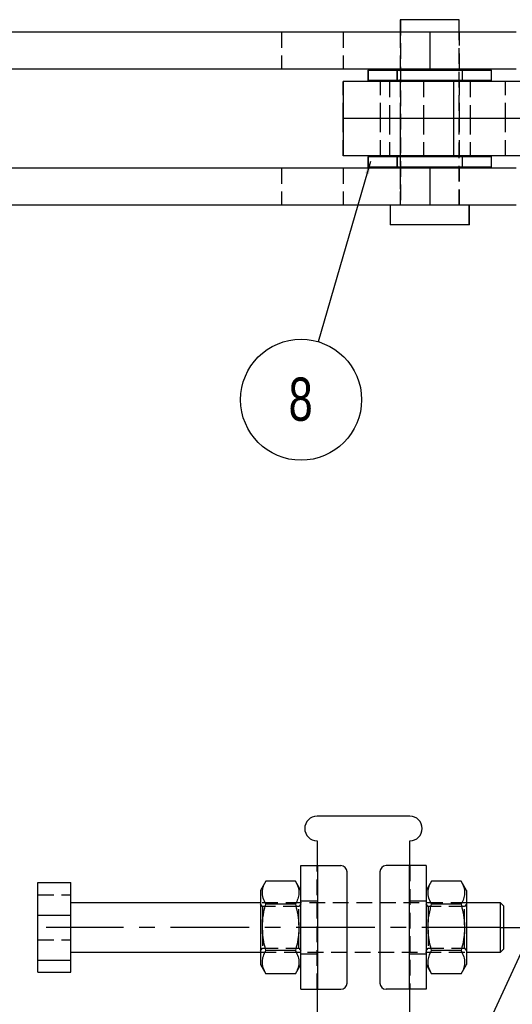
# Model space of a CAD drawing. Extents: x 39 to 393, y 13 to 280.
# Tile 3 of 24: x 95 to 135, y 63 to 143. Entities that reach past the tile are written whole.
import ezdxf

# ---------------------------------------------------------------- set-up
doc = ezdxf.new("R2010")
doc.units = 0
doc.linetypes.add('CENTERX2', pattern=[20.32, 12.7, -2.54, 2.54, -2.54])
doc.linetypes.add('HIDDEN', pattern=[1.905, 1.27, -0.635])
doc.layers.get('0').update_dxf_attribs({"linetype": 'CONTINUOUS'})
doc.styles.add('SLDTEXTSTYLE0', font='TXT', dxfattribs={"width": 0.75})
doc.dimstyles.new('SLDDIMSTYLE5', dxfattribs={"dimtxt": 0, "dimasz": 1.016, "dimexe": 0, "dimexo": 0.0625, "dimgap": 0, "dimtad": 0, "dimtih": 1, "dimtoh": 1, "dimdec": 0, "dimrnd": 1e-09, "dimzin": 0, "dimtxsty": 'STANDARD', "dimblk1": 'DOT', "dimblk2": 'DOT', "dimsah": 1, "dimcen": 0.09, "dimazin": 3, "dimtfac": 1.016, "dimtdec": 0, "dimtofl": 0, "dimtmove": 0, "dimatfit": 3, "dimtolj": 1, "dimtzin": 0})
doc.dimstyles.new('SLDDIMSTYLE6', dxfattribs={"dimtxt": 3.5, "dimasz": 3.302, "dimexe": 0, "dimexo": 0.0625, "dimgap": 0.875, "dimtad": 1, "dimdec": 4, "dimlfac": 2, "dimzin": 12, "dimtxsty": 'SLDTEXTSTYLE0', "dimsah": 1, "dimcen": 0.09, "dimazin": 3, "dimtfac": 1, "dimtofl": 0, "dimtmove": 0, "dimatfit": 3, "dimtolj": 1, "dimtzin": 12})

# ---------------------------------------------------------------- blocks, each defined once
blk = doc.blocks.new('SW_NOTE_0')
at = {"color": 0, "linetype": 'CONTINUOUS'}
blk.add_circle((-1.371, -4.696), 4.892, dxfattribs=at)
at = {"color": 0, "linetype": 'CONTINUOUS', "insert": (-1.406, -2.896), "char_height": 3.5, "attachment_point": 2, "style": 'SLDTEXTSTYLE0'}
blk.add_mtext('8', dxfattribs=at)
blk = doc.blocks.new('_DOT')
at = {"color": 0, "linetype": 'BYBLOCK'}
blk.add_line((-0.5, 0), (-1, 0), dxfattribs=at)
at = {"color": 0, "linetype": 'BYBLOCK', "const_width": 0.5}
blk.add_lwpolyline([(-0.25, 0, 1), (0.25, 0, 1)], format="xyb", close=True, dxfattribs=at)
blk = doc.blocks.new('_D_10')
at = {"color": 218, "linetype": 'CONTINUOUS'}
blk.add_line((111.971, 21.484), (84.12, 21.484), dxfattribs=at)
blk.add_arc((119.221, 21.484), 34.102, 90, 180, dxfattribs=at)
for points in [[(119.221, 55.585), (115.899, 55.934), (115.948, 54.919)], [(85.12, 21.484), (85.786, 24.757), (84.771, 24.806)]]:
    blk.add_solid(points, dxfattribs=at)
at = {"color": 218, "linetype": 'CONTINUOUS', "insert": (87.994, 44.727, 0.05), "char_height": 3.5, "attachment_point": 1, "rotation": 46.04557, "style": 'SLDTEXTSTYLE0'}
blk.add_mtext('90°', dxfattribs=at)

msp = doc.modelspace()

# ---------------------------------------------------------------- linework, layer by layer
at = {"color": 7, "linetype": 'CONTINUOUS'}
for p, q in [((125.948015, 143.009673), (125.948015, 142.009673)), ((130.710515, 143.009673), (125.948015, 143.009673)), ((130.710515, 142.009673), (130.710515, 143.009673)), ((130.718566, 143.009673), (130.710515, 143.009673)), ((130.718566, 142.009673), (130.718566, 143.009673)), ((128.326187, 142.009673), (83.326194, 142.009673)), ((128.326187, 142.009673), (128.326187, 139.009673)), ((135.329501, 142.009673), (128.326187, 142.009673)), ((128.326187, 139.009673), (83.326194, 139.009673)), ((123.429265, 139.009673), (123.329265, 138.909673)), ((123.329265, 138.909673), (123.329265, 138.109673)), ((133.329265, 138.909673), (123.329265, 138.909673)), ((135.329501, 139.009673), (128.326187, 139.009673)), ((133.329265, 138.909673), (133.229265, 139.009673)), ((133.337315, 138.909673), (133.237316, 139.009673)), ((133.329265, 138.109673), (133.329265, 138.909673)), ((133.337315, 138.909673), (133.329265, 138.909673)), ((133.337315, 138.109673), (133.337315, 138.909673)), ((121.329265, 138.009673), (121.329265, 135.009673)), ((130.261063, 138.009673), (121.329265, 138.009673)), ((123.329265, 138.109673), (123.429265, 138.009673)), ((123.329265, 138.109673), (133.329265, 138.109673)), ((130.261063, 138.009673), (130.261063, 135.009673)), ((151.27577, 138.009673), (130.261063, 138.009673)), ((133.229265, 138.009673), (133.329265, 138.109673)), ((133.237316, 138.009673), (133.337315, 138.109673)), ((133.329265, 138.109673), (133.337315, 138.109673)), ((121.329265, 135.009673), (121.329265, 132.009673)), ((130.261063, 135.009673), (121.329265, 135.009673)), ((151.27577, 135.009673), (130.261063, 135.009673)), ((130.261063, 135.009673), (130.261063, 132.009673)), ((130.261063, 132.009673), (121.329265, 132.009673)), ((123.429265, 132.009673), (123.329265, 131.909673)), ((123.329265, 131.909673), (123.329265, 131.109673)), ((128.329265, 131.909673), (123.329265, 131.909673)), ((133.329265, 131.909673), (128.329265, 131.909673)), ((151.27577, 132.009673), (130.261063, 132.009673)), ((133.329265, 131.909673), (133.229265, 132.009673)), ((133.337315, 131.909673), (133.237316, 132.009673)), ((133.329265, 131.109673), (133.329265, 131.909673)), ((133.337315, 131.909673), (133.329265, 131.909673)), ((133.337315, 131.109673), (133.337315, 131.909673)), ((128.326187, 131.009673), (83.326194, 131.009673)), ((123.329265, 131.109673), (123.429265, 131.009673)), ((123.329265, 131.109673), (128.329265, 131.109673)), ((128.326187, 131.009673), (128.326187, 128.009673)), ((135.329501, 131.009673), (128.326187, 131.009673)), ((128.329265, 131.109673), (133.329265, 131.109673)), ((133.229265, 131.009673), (133.329265, 131.109673)), ((133.237316, 131.009673), (133.337315, 131.109673)), ((133.329265, 131.109673), (133.337315, 131.109673)), ((128.326187, 128.009673), (83.326194, 128.009673)), ((125.129265, 128.009673), (125.129265, 126.409673)), ((135.329501, 128.009673), (128.326187, 128.009673)), ((131.529265, 126.409673), (131.529265, 128.009673)), ((131.537315, 126.409673), (131.537315, 128.009673)), ((131.529265, 126.409673), (125.129265, 126.409673)), ((131.537315, 126.409673), (131.529265, 126.409673)), ((126.721363, 78.608582), (119.221363, 78.608582)), ((119.221363, 76.608582), (119.221363, 74.608581)), ((126.721363, 74.608581), (126.721363, 76.608582)), ((117.896363, 64.608583), (117.896363, 74.608581)), ((117.896363, 74.608581), (119.271363, 74.608581)), ((119.271363, 64.608583), (119.271363, 74.608581)), ((119.271363, 74.608581), (121.146363, 74.608581)), ((121.646363, 65.108582), (121.646363, 74.108584)), ((124.296364, 74.108584), (124.296364, 65.108582)), ((126.671363, 74.608581), (124.796363, 74.608581)), ((126.671363, 74.608581), (126.671363, 64.608583)), ((128.046363, 74.608581), (126.671363, 74.608581)), ((128.046363, 74.608581), (128.046363, 64.608583)), ((115.080979, 73.361358), (114.646363, 72.608583)), ((117.461747, 73.361358), (115.080979, 73.361358)), ((117.896363, 72.608583), (117.461747, 73.361358)), ((128.480979, 73.361358), (128.046363, 72.608583)), ((130.861747, 73.361358), (128.480979, 73.361358)), ((131.296364, 72.608583), (130.861747, 73.361358)), ((96.646364, 73.238084), (99.296362, 73.238084)), ((96.646364, 70.597176), (96.646364, 73.238084)), ((99.296362, 70.597176), (99.296362, 73.238084)), ((114.646363, 72.608583), (114.646363, 66.608582)), ((131.296364, 72.608583), (131.296364, 66.608582)), ((114.646363, 71.608583), (99.296362, 71.608583)), ((117.461747, 71.48497), (115.080979, 71.48497)), ((130.861747, 71.48497), (128.480979, 71.48497)), ((134.046364, 71.608583), (131.296364, 71.608583)), ((134.296362, 71.358582), (134.046364, 71.608583)), ((134.046364, 67.679225), (134.046364, 71.608583)), ((134.296362, 71.358582), (134.296362, 67.920394)), ((96.646364, 70.597176), (99.296362, 70.597176)), ((96.646364, 66.967674), (96.646364, 70.597176)), ((99.296362, 66.967674), (99.296362, 70.597176)), ((136.945618, 70.250897), (128.683396, 52.335546)), ((117.461747, 67.732195), (115.080979, 67.732195)), ((130.861747, 67.732195), (128.480979, 67.732195)), ((134.046364, 67.608582), (134.296362, 67.858582)), ((134.046364, 67.608582), (134.046364, 67.679225)), ((134.296362, 67.920394), (134.296362, 67.858582)), ((96.646364, 66.967674), (99.296362, 66.967674)), ((96.646364, 65.97908), (96.646364, 66.967674)), ((99.296362, 67.608582), (114.646363, 67.608582)), ((99.296362, 65.97908), (99.296362, 66.967674)), ((131.296364, 67.608582), (134.046364, 67.608582)), ((114.646363, 66.608582), (115.080979, 65.855805)), ((117.461747, 65.855805), (117.896363, 66.608582)), ((128.046363, 66.608582), (128.480979, 65.855805)), ((130.861747, 65.855805), (131.296364, 66.608582)), ((96.646364, 65.97908), (99.296362, 65.97908)), ((117.461747, 65.855805), (115.080979, 65.855805)), ((130.861747, 65.855805), (128.480979, 65.855805)), ((117.896363, 64.608583), (119.271363, 64.608583)), ((119.221363, 64.608583), (119.221363, 48.108582)), ((119.271363, 64.608583), (121.146363, 64.608583)), ((126.671363, 64.608583), (124.796363, 64.608583)), ((128.046363, 64.608583), (126.671363, 64.608583)), ((126.721363, 42.108582), (126.721363, 64.608583))]:
    msp.add_line(p, q, dxfattribs=at)
at = {"color": 7, "linetype": 'HIDDEN'}
for p, q in [((125.956065, 143.009673), (125.956065, 128.009673)), ((116.333292, 142.009673), (116.333292, 139.009673)), ((121.335659, 142.009673), (121.335659, 139.009673)), ((121.337316, 142.009673), (121.337316, 139.009673)), ((125.929265, 142.009673), (125.929265, 139.009673)), ((125.937315, 142.009673), (125.937315, 139.009673)), ((125.948015, 142.009673), (125.948015, 128.009673)), ((130.710515, 128.009673), (130.710515, 142.009673)), ((130.718566, 128.009673), (130.718566, 142.009673)), ((130.729265, 139.009673), (130.729265, 142.009673)), ((130.737316, 139.009673), (130.737316, 142.009673)), ((123.437315, 139.009673), (123.337316, 138.909673)), ((123.337316, 138.909673), (123.337316, 138.109673)), ((125.579265, 139.009673), (125.679265, 138.909673)), ((125.587316, 139.009673), (125.687316, 138.909673)), ((125.679265, 138.909673), (125.679265, 138.109673)), ((125.687316, 138.909673), (125.687316, 138.109673)), ((130.979265, 138.909673), (131.079265, 139.009673)), ((130.979265, 138.109673), (130.979265, 138.909673)), ((130.987315, 138.909673), (131.087315, 139.009673)), ((130.987315, 138.109673), (130.987315, 138.909673)), ((121.337315, 135.009673), (121.337315, 138.009673)), ((123.337316, 138.109673), (123.437315, 138.009673)), ((124.337315, 135.009673), (124.337315, 138.009673)), ((125.087315, 138.009673), (125.087315, 135.009673)), ((125.679265, 138.109673), (125.579265, 138.009673)), ((125.687316, 138.109673), (125.587316, 138.009673)), ((125.929265, 138.009673), (125.929265, 135.009673)), ((125.937315, 138.009673), (125.937315, 135.009673)), ((127.83363, 138.009673), (127.83363, 135.009673)), ((130.729265, 135.009673), (130.729265, 138.009673)), ((130.737316, 135.009673), (130.737316, 138.009673)), ((131.079265, 138.009673), (130.979265, 138.109673)), ((131.087315, 138.009673), (130.987315, 138.109673)), ((131.587316, 138.009673), (131.587316, 135.009673)), ((134.459654, 135.009673), (134.459654, 138.009673)), ((121.337315, 132.009673), (121.337315, 135.009673)), ((124.337315, 132.009673), (124.337315, 135.009673)), ((125.087315, 135.009673), (125.087315, 132.009673)), ((125.929265, 135.009673), (125.929265, 132.009673)), ((125.937315, 135.009673), (125.937315, 132.009673)), ((127.83363, 135.009673), (127.83363, 132.009673)), ((130.729265, 132.009673), (130.729265, 135.009673)), ((130.737316, 132.009673), (130.737316, 135.009673)), ((131.587316, 135.009673), (131.587316, 132.009673)), ((134.459654, 132.009673), (134.459654, 135.009673)), ((123.437315, 132.009673), (123.337316, 131.909673)), ((123.337316, 131.909673), (123.337316, 131.109673)), ((125.579265, 132.009673), (125.679265, 131.909673)), ((125.587316, 132.009673), (125.687316, 131.909673)), ((125.679265, 131.909673), (125.679265, 131.109673)), ((125.687316, 131.909673), (125.687316, 131.109673)), ((130.979265, 131.909673), (131.079265, 132.009673)), ((130.979265, 131.109673), (130.979265, 131.909673)), ((130.987315, 131.909673), (131.087315, 132.009673)), ((130.987315, 131.109673), (130.987315, 131.909673)), ((116.333292, 131.009673), (116.333292, 128.009673)), ((121.335659, 131.009673), (121.335659, 128.009673)), ((121.337316, 131.009673), (121.337316, 128.009673)), ((123.337316, 131.109673), (123.437315, 131.009673)), ((125.679265, 131.109673), (125.579265, 131.009673)), ((125.687316, 131.109673), (125.587316, 131.009673)), ((125.929265, 131.009673), (125.929265, 128.009673)), ((125.937315, 131.009673), (125.937315, 128.009673)), ((130.729265, 128.009673), (130.729265, 131.009673)), ((130.737316, 128.009673), (130.737316, 131.009673)), ((131.079265, 131.009673), (130.979265, 131.109673)), ((131.087315, 131.009673), (130.987315, 131.109673)), ((125.137316, 128.009673), (125.137316, 126.409673)), ((119.221363, 64.608583), (119.221363, 74.608581)), ((119.271363, 64.608583), (119.271363, 74.608581)), ((126.671363, 74.608581), (126.671363, 64.608583)), ((126.721363, 74.608581), (126.721363, 64.608583)), ((96.646364, 72.249491), (99.296362, 72.249491)), ((119.221363, 71.733583), (117.896363, 71.733583)), ((128.046363, 71.733583), (126.721363, 71.733583)), ((131.296364, 71.608583), (114.646363, 71.608583)), ((114.791856, 71.296083), (114.646363, 71.503867)), ((114.791856, 71.296083), (114.791856, 67.921082)), ((117.750871, 71.296083), (114.791856, 71.296083)), ((117.896363, 71.503867), (117.750871, 71.296083)), ((117.750871, 67.921082), (117.750871, 71.296083)), ((128.191856, 71.296083), (128.046363, 71.503867)), ((128.191856, 71.296083), (128.191856, 67.921082)), ((131.150871, 71.296083), (128.191856, 71.296083)), ((131.296364, 71.503867), (131.150871, 71.296083)), ((131.150871, 67.921082), (131.150871, 71.296083)), ((96.646364, 68.619989), (99.296362, 68.619989)), ((114.646363, 67.713298), (114.791856, 67.921082)), ((114.791856, 67.921082), (117.750871, 67.921082)), ((117.750871, 67.921082), (117.896363, 67.713298)), ((128.046363, 67.713298), (128.191856, 67.921082)), ((128.191856, 67.921082), (131.150871, 67.921082)), ((131.150871, 67.921082), (131.296364, 67.713298)), ((114.646363, 67.608582), (131.296364, 67.608582)), ((117.896363, 67.483582), (119.221363, 67.483582)), ((126.721363, 67.483582), (128.046363, 67.483582))]:
    msp.add_line(p, q, dxfattribs=at)
at = {"color": 218, "linetype": 'CENTERX2', "ltscale": 0.5}
for q in [(97.296363, 69.608582), (136.296363, 69.608582)]:
    msp.add_line((134.046363, 69.608582), q, dxfattribs=at)
at = {"color": 7, "linetype": 'CONTINUOUS'}
for centre, radius, start, end in [((119.221363, 77.608582), 1, 90, 270), ((126.721363, 77.608582), 1, 270, 90), ((121.146363, 74.108582), 0.5, 0, 90), ((124.796363, 74.108582), 0.5, 90, 180), ((121.146363, 65.108582), 0.5, 270, 0), ((124.796363, 65.108582), 0.5, 180, 270)]:
    msp.add_arc(centre, radius, start, end, dxfattribs=at)
for points, knots in [([(115.080979, 71.48497), (114.997138, 71.647826), (114.827639, 71.97707), (114.765629, 72.464888), (114.856642, 72.931216), (115.005745, 73.217104), (115.080979, 73.361358)], [0, 0, 0, 0, 0.2646024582, 0.5349422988, 0.7653404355, 1, 1, 1, 1]), ([(117.461747, 73.361358), (117.545588, 73.198502), (117.715087, 72.86926), (117.777098, 72.381442), (117.686084, 71.915114), (117.536982, 71.629225), (117.461747, 71.48497)], [0, 0, 0, 0, 0.264602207, 0.534942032, 0.765340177, 1, 1, 1, 1]), ([(128.480979, 71.48497), (128.397139, 71.647826), (128.227639, 71.97707), (128.165628, 72.464888), (128.256642, 72.931216), (128.405745, 73.217104), (128.480979, 73.361358)], [0, 0, 0, 0, 0.264602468, 0.534942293, 0.765340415, 1, 1, 1, 1]), ([(130.861747, 73.361358), (130.945588, 73.198502), (131.115088, 72.86926), (131.177099, 72.381442), (131.086084, 71.915114), (130.936981, 71.629225), (130.861747, 71.48497)], [0, 0, 0, 0, 0.264602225, 0.534942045, 0.765340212, 1, 1, 1, 1]), ([(115.080979, 67.732195), (115.018411, 67.967943), (114.892669, 68.441718), (114.781781, 69.246131), (114.788984, 70.144558), (114.924188, 70.915569), (115.04618, 71.358595), (115.080979, 71.48497)], [0, 0, 0, 0, 0.1920505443, 0.3859562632, 0.637933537, 0.8967194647, 1, 1, 1, 1]), ([(117.461747, 71.48497), (117.496546, 71.358594), (117.616372, 70.923436), (117.752818, 70.152882), (117.762066, 69.256815), (117.650575, 68.444274), (117.52493, 67.970459), (117.461747, 67.732195)], [0, 0, 0, 0, 0.103280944, 0.355632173, 0.614041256, 0.805915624, 1, 1, 1, 1]), ([(128.480979, 67.732195), (128.418411, 67.967943), (128.292669, 68.441718), (128.181781, 69.246131), (128.188985, 70.144558), (128.324187, 70.915569), (128.44618, 71.358595), (128.480979, 71.48497)], [0, 0, 0, 0, 0.192050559, 0.385956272, 0.637933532, 0.896719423, 1, 1, 1, 1]), ([(130.861747, 71.48497), (130.896547, 71.358594), (131.016374, 70.923436), (131.152818, 70.152882), (131.162065, 69.256815), (131.050576, 68.444273), (130.92493, 67.970459), (130.861747, 67.732195)], [0, 0, 0, 0, 0.10328099, 0.355632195, 0.614041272, 0.805915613, 1, 1, 1, 1]), ([(115.080979, 65.855805), (114.997138, 66.018661), (114.827639, 66.347905), (114.765628, 66.835723), (114.856642, 67.302051), (115.005745, 67.58794), (115.080979, 67.732195)], [0, 0, 0, 0, 0.264602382, 0.534942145, 0.76534024, 1, 1, 1, 1]), ([(117.461747, 67.732195), (117.545588, 67.569338), (117.715087, 67.240095), (117.777098, 66.752277), (117.686084, 66.285949), (117.536982, 66.000059), (117.461747, 65.855805)], [0, 0, 0, 0, 0.264602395, 0.534942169, 0.765340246, 1, 1, 1, 1]), ([(128.480979, 65.855805), (128.397139, 66.018661), (128.227639, 66.347905), (128.165628, 66.835723), (128.256642, 67.302051), (128.405745, 67.58794), (128.480979, 67.732195)], [0, 0, 0, 0, 0.264602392, 0.534942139, 0.76534022, 1, 1, 1, 1]), ([(130.861747, 67.732195), (130.945588, 67.569338), (131.115088, 67.240095), (131.177099, 66.752277), (131.086084, 66.285949), (130.936981, 66.000059), (130.861747, 65.855805)], [0, 0, 0, 0, 0.264602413, 0.534942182, 0.765340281, 1, 1, 1, 1])]:
    msp.add_open_spline(points, degree=3, knots=knots, dxfattribs=at)

# ---------------------------------------------------------------- block references
at = {"color": 218, "linetype": 'CONTINUOUS'}
msp.add_blockref('SW_NOTE_0', (119.297514, 116.971754), dxfattribs=at)

# ---------------------------------------------------------------- dimensions: what is measured, and where the dimension line sits
dim = msp.add_angular_dim_2l(base=(95.107737, 45.597208), line1=((119.221363, 48.108582), (119.221363, 76.608582)), line2=((112.971363, 21.483582), (134.971363, 21.483582)), dimstyle='SLDDIMSTYLE6', dxfattribs=at)
dim.commit()
dim.dimension.update_dxf_attribs({"geometry": '_D_10', "text_midpoint": (94.671734, 45.153175), "dimtype": 162})

# ---------------------------------------------------------------- leaders
msp.add_leader([(123.548277, 131.535021), (119.297514, 116.971754)], dimstyle='SLDDIMSTYLE5', dxfattribs=at)

doc.saveas('drawing.dxf')
